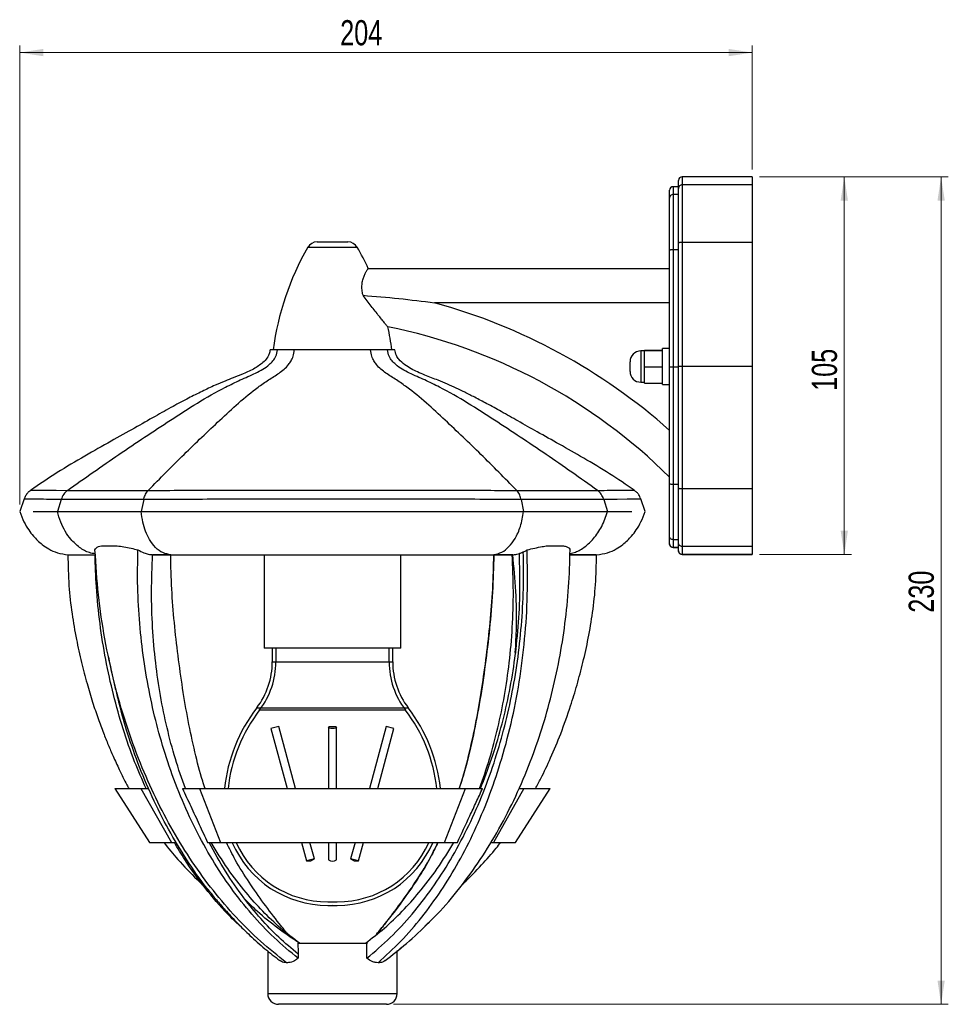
# Model space of a CAD drawing. Header units: millimetres. Extents: x 332 to 840, y 187 to 654.
# Tile 5 of 5: x 711 to 840, y 365 to 502. Entities that reach past the tile are written whole.
import ezdxf

# ---------------------------------------------------------------- set-up
doc = ezdxf.new("R2010")
doc.units = ezdxf.units.MM
doc.styles.add('SLDTEXTSTYLE0', font='TXT', dxfattribs={"width": 0.75})
doc.dimstyles.new('SLDDIMSTYLE0', dxfattribs={"dimtxt": 3.5, "dimasz": 3.302, "dimexe": 0, "dimexo": 0.0625, "dimgap": 0.875, "dimtad": 1, "dimdec": 0, "dimlfac": 2, "dimrnd": 1e-09, "dimzin": 12, "dimdsep": 46, "dimtxsty": 'SLDTEXTSTYLE0', "dimsah": 1, "dimcen": 0.09, "dimadec": 0, "dimazin": 3, "dimtfac": 1, "dimtdec": 0, "dimtofl": 0, "dimtmove": 0, "dimatfit": 3, "dimfxl": 0, "dimfrac": 2, "dimtolj": 1, "dimtzin": 12, "dimarcsym": 0})
doc.dimstyles.new('SLDDIMSTYLE1', dxfattribs={"dimtxt": 3.5, "dimasz": 3.302, "dimexe": 0, "dimexo": 0.0625, "dimgap": 0.875, "dimtad": 1, "dimdec": 0, "dimlfac": 2, "dimrnd": 1e-09, "dimzin": 12, "dimdsep": 46, "dimtxsty": 'SLDTEXTSTYLE0', "dimsah": 1, "dimcen": 0.09, "dimadec": 0, "dimazin": 3, "dimtfac": 1, "dimtofl": 0, "dimtmove": 0, "dimatfit": 3, "dimfxl": 0, "dimfrac": 2, "dimtolj": 1, "dimtzin": 12, "dimarcsym": 0})

# ---------------------------------------------------------------- blocks, each defined once
blk = doc.blocks.new('_D_1')
at = {"color": 7, "linetype": 'Continuous', "lineweight": 0}
for p, q in [((711.09, 434.31), (711.09, 498.14)), ((812.98, 497.14), (711.09, 497.14)), ((812.98, 480.87), (812.98, 498.14))]:
    blk.add_line(p, q, dxfattribs=at)
at = {"color": 7, "linetype": 'Continuous', "lineweight": 18}
for points in [[(711.09, 497.14), (714.39, 496.63), (714.39, 497.65)], [(812.98, 497.14), (809.68, 497.65), (809.68, 496.63)]]:
    blk.add_solid(points, dxfattribs=at)
at = {"color": 7, "linetype": 'Continuous', "lineweight": 18, "insert": (755.66, 501.65), "char_height": 3.5, "attachment_point": 1, "style": 'SLDTEXTSTYLE0'}
blk.add_mtext('204', dxfattribs=at)
blk = doc.blocks.new('_D_2')
at = {"color": 7, "linetype": 'Continuous', "lineweight": 0}
for p, q in [((813.98, 479.87), (840.24, 479.87)), ((839.24, 479.87), (839.24, 364.81)), ((763.09, 364.81), (840.24, 364.81))]:
    blk.add_line(p, q, dxfattribs=at)
at = {"color": 7, "linetype": 'Continuous', "lineweight": 18}
for points in [[(839.24, 479.87), (838.74, 476.57), (839.75, 476.57)], [(839.24, 364.81), (839.75, 368.12), (838.74, 368.12)]]:
    blk.add_solid(points, dxfattribs=at)
at = {"color": 7, "linetype": 'Continuous', "lineweight": 18, "insert": (834.73, 419.26), "char_height": 3.5, "attachment_point": 1, "rotation": 90, "style": 'SLDTEXTSTYLE0'}
blk.add_mtext('230', dxfattribs=at)
blk = doc.blocks.new('_D_3')
at = {"color": 7, "linetype": 'Continuous', "lineweight": 0}
for p, q in [((813.98, 479.87), (826.78, 479.87)), ((825.78, 479.87), (825.78, 427.36)), ((813.98, 427.36), (826.78, 427.36))]:
    blk.add_line(p, q, dxfattribs=at)
at = {"color": 7, "linetype": 'Continuous', "lineweight": 18}
for points in [[(825.78, 479.87), (825.27, 476.57), (826.28, 476.57)], [(825.78, 427.36), (826.28, 430.66), (825.27, 430.66)]]:
    blk.add_solid(points, dxfattribs=at)
at = {"color": 7, "linetype": 'Continuous', "lineweight": 18, "insert": (821.26, 450.1), "char_height": 3.5, "attachment_point": 1, "rotation": 90, "style": 'SLDTEXTSTYLE0'}
blk.add_mtext('105', dxfattribs=at)

msp = doc.modelspace()

# ---------------------------------------------------------------- linework, layer by layer
at = {"color": 7, "linetype": 'Continuous', "lineweight": 25}
for p, q in [((802.72, 478.25), (802.72, 479.37)), ((812.98, 479.87), (803.22, 479.87)), ((803.22, 479.87), (803.22, 478.74)), ((812.98, 479.87), (812.98, 478.74)), ((801.48, 476.91), (801.48, 477.99)), ((802.72, 478.49), (801.98, 478.49)), ((801.98, 478.49), (801.98, 477.41)), ((802.72, 470.66), (802.72, 478.25)), ((803.22, 478.74), (803.22, 470.74)), ((812.98, 478.74), (803.22, 478.74)), ((812.98, 478.74), (812.98, 470.74)), ((801.48, 469.64), (801.48, 476.91)), ((801.98, 477.41), (801.98, 469.73)), ((802.72, 477.41), (801.98, 477.41)), ((758.04, 470.06), (751.15, 470.06)), ((752.45, 470.81), (756.73, 470.81)), ((801.48, 453.4), (801.48, 469.64)), ((801.98, 469.73), (801.98, 453.41)), ((802.72, 469.73), (801.98, 469.73)), ((802.72, 453.48), (802.72, 470.66)), ((803.22, 470.74), (803.22, 453.48)), ((812.98, 470.74), (803.22, 470.74)), ((812.98, 470.74), (812.98, 453.48)), ((759.56, 467.1), (801.48, 467.1)), ((801.48, 462.35), (768.78, 462.35)), ((801.48, 455.98), (800.48, 455.98)), ((800.48, 455.73), (800.48, 455.98)), ((746.96, 455.81), (745.91, 455.81)), ((746.73, 455.81), (746.34, 455.81)), ((749.28, 455.81), (746.96, 455.81)), ((759.9, 455.81), (749.28, 455.81)), ((762.23, 455.81), (759.9, 455.81)), ((763.27, 455.81), (762.23, 455.81)), ((797.98, 455.65), (797.48, 455.65)), ((797.48, 455.65), (797.48, 453.48)), ((797.98, 455.77), (800.48, 455.77)), ((797.98, 455.73), (797.98, 455.77)), ((797.98, 453.44), (797.98, 455.73)), ((797.98, 455.73), (800.48, 455.73)), ((800.48, 455.5), (800.48, 455.73)), ((800.48, 455.73), (800.48, 455.73)), ((800.48, 453.67), (800.48, 455.5)), ((795.98, 453.48), (795.98, 454.15)), ((795.98, 452.81), (795.98, 453.48)), ((797.48, 453.48), (797.48, 451.31)), ((797.98, 453.44), (800.48, 453.44)), ((797.98, 451.19), (797.98, 453.44)), ((800.48, 453.44), (800.48, 453.67)), ((800.48, 453.21), (800.48, 453.44)), ((800.48, 451.41), (800.48, 453.21)), ((801.48, 437.17), (801.48, 453.4)), ((801.98, 453.41), (801.98, 437.09)), ((802.72, 453.41), (801.98, 453.41)), ((802.72, 436.57), (802.72, 453.48)), ((803.22, 453.48), (803.22, 436.48)), ((812.98, 453.48), (803.22, 453.48)), ((812.98, 453.48), (812.98, 436.48)), ((797.48, 451.31), (797.98, 451.31)), ((797.98, 451.19), (800.48, 451.19)), ((800.48, 451.19), (800.48, 451.41)), ((800.48, 450.98), (800.48, 451.19)), ((800.48, 450.98), (801.48, 450.98)), ((801.48, 429.9), (801.48, 437.17)), ((802.72, 437.09), (801.98, 437.09)), ((801.98, 437.09), (801.98, 429.41)), ((717.73, 436.27), (717.73, 436.27)), ((728.97, 436.27), (728.97, 436.27)), ((780.21, 436.27), (780.22, 436.27)), ((791.46, 436.27), (791.45, 436.27)), ((802.72, 428.97), (802.72, 436.57)), ((812.98, 436.48), (803.22, 436.48)), ((803.22, 436.48), (803.22, 428.48)), ((812.98, 436.48), (812.98, 428.48)), ((711.7, 435.08), (711.09, 433.31)), ((716.85, 434.99), (716.34, 433.31)), ((716.85, 434.99), (716.85, 434.99)), ((728.36, 434.99), (728, 433.31)), ((728.36, 434.99), (728.36, 434.99)), ((780.83, 434.99), (781.18, 433.31)), ((780.83, 434.99), (780.83, 434.99)), ((792.33, 434.99), (792.84, 433.31)), ((792.33, 434.99), (792.33, 434.99)), ((798.1, 433.31), (797.48, 435.08)), ((712.96, 433.31), (716.34, 433.31)), ((716.34, 433.31), (728, 433.31)), ((728, 433.31), (781.18, 433.31)), ((781.18, 433.31), (792.84, 433.31)), ((792.84, 433.31), (796.23, 433.31)), ((801.48, 428.83), (801.48, 429.9)), ((722.46, 428.56), (724.66, 428.56)), ((784.52, 428.56), (786.72, 428.56)), ((801.48, 428.82), (801.48, 428.82)), ((802.72, 429.41), (801.98, 429.41)), ((801.98, 429.41), (801.98, 428.33)), ((802.72, 427.86), (802.72, 428.97)), ((717.83, 427.31), (721.61, 427.31)), ((729.58, 427.31), (732.12, 427.31)), ((732.12, 427.31), (777.06, 427.31)), ((745.09, 427.31), (745.09, 414.31)), ((764.09, 414.31), (764.09, 427.31)), ((779.67, 427.31), (777.03, 427.31)), ((777.06, 427.31), (779.79, 427.31)), ((787.62, 427.31), (791.35, 427.31)), ((802.72, 428.33), (801.98, 428.33)), ((801.98, 428.33), (801.98, 428.32)), ((801.98, 428.32), (802.72, 428.32)), ((802.72, 427.85), (802.72, 427.85)), ((812.98, 428.48), (803.22, 428.48)), ((803.22, 428.48), (803.22, 427.36)), ((812.98, 427.36), (803.22, 427.36)), ((803.22, 427.36), (803.22, 427.35)), ((803.22, 427.35), (812.98, 427.35)), ((812.98, 428.48), (812.98, 427.36)), ((812.98, 427.36), (812.98, 427.35)), ((764.09, 414.31), (745.09, 414.31)), ((746.22, 414.31), (746.22, 412.42)), ((746.72, 414.31), (746.72, 412.42)), ((762.47, 412.42), (762.47, 414.31)), ((762.97, 412.42), (762.97, 414.31)), ((780.06, 413.72), (780.05, 413.65)), ((723.41, 413.17), (723.47, 412.88)), ((746.22, 412.42), (762.97, 412.42)), ((746.72, 412.42), (762.45, 412.42)), ((744.06, 406.04), (765.12, 406.04)), ((744.46, 405.74), (764.71, 405.74)), ((747.13, 403.46), (746.04, 403.17)), ((746.04, 403.17), (748.28, 394.81)), ((749.45, 394.81), (747.13, 403.46)), ((754.03, 403.31), (754.03, 394.81)), ((755.16, 394.81), (755.16, 403.31)), ((762.05, 403.46), (759.74, 394.81)), ((760.91, 394.81), (763.14, 403.17)), ((763.14, 403.17), (762.05, 403.46)), ((724.31, 394.81), (729.14, 387.31)), ((724.31, 394.81), (727.96, 394.81)), ((727.96, 394.81), (732.21, 387.31)), ((727.96, 394.81), (729.04, 394.81)), ((733.73, 394.81), (736.08, 394.81)), ((736.08, 394.81), (739.04, 387.31)), ((736.08, 394.81), (773.1, 394.81)), ((770.15, 387.31), (773.1, 394.81)), ((773.1, 394.81), (775.47, 394.81)), ((781.22, 394.81), (776.97, 387.31)), ((780.04, 387.31), (784.88, 394.81)), ((780.52, 394.81), (781.22, 394.81)), ((781.22, 394.81), (784.88, 394.81)), ((729.14, 387.31), (732.21, 387.31)), ((732.21, 387.31), (732.89, 387.31)), ((737.23, 387.31), (739.04, 387.31)), ((739.04, 387.31), (770.15, 387.31)), ((750.28, 387.31), (750.97, 384.74)), ((752.07, 385.03), (751.46, 387.31)), ((754.03, 387.31), (754.03, 384.89)), ((755.16, 384.89), (755.16, 387.31)), ((757.73, 387.31), (757.12, 385.03)), ((758.21, 384.74), (758.9, 387.31)), ((770.15, 387.31), (771.97, 387.31)), ((776.59, 387.31), (776.97, 387.31)), ((776.97, 387.31), (780.04, 387.31)), ((752.07, 385.03), (750.97, 384.74)), ((750.97, 384.74), (751.56, 384.74)), ((751.56, 384.74), (752.07, 385.03)), ((757.12, 385.03), (757.63, 384.74)), ((758.21, 384.74), (757.12, 385.03)), ((757.63, 384.74), (758.21, 384.74)), ((753.94, 379.06), (755.25, 379.06)), ((753.94, 379.06), (755.25, 379.06)), ((753.94, 378.56), (755.25, 378.56)), ((753.94, 378.56), (755.25, 378.56)), ((749.78, 373.31), (759.37, 373.31)), ((745.59, 372.23), (745.59, 366.31)), ((763.59, 366.31), (763.59, 372.24)), ((745.59, 366.31), (748.23, 366.31)), ((748.23, 366.31), (763.59, 366.31)), ((749.29, 364.81), (747.09, 364.81)), ((762.09, 364.81), (749.29, 364.81))]:
    msp.add_line(p, q, dxfattribs=at)
at = {"color": 7, "linetype": 'Continuous', "lineweight": 25, "flags": 128}
for points in [[(712.61, 436.28), (712.61, 436.28), (712.83, 436.28), (713.48, 436.28), (714.61, 436.28), (716.17, 436.28), (717.73, 436.27), (717.73, 436.27), (717.73, 436.27)], [(797.49, 435.07), (797.25, 435.07), (796.62, 435.05), (795.6, 435.04), (794.17, 435.01), (792.33, 434.99), (792.33, 434.99), (792.33, 434.99)], [(754.59, 403.46), (754.81, 403.45), (754.99, 403.42), (755.12, 403.37), (755.16, 403.31), (755.12, 403.26), (754.99, 403.21), (754.81, 403.18), (754.59, 403.17), (754.38, 403.18), (754.19, 403.21), (754.07, 403.26), (754.03, 403.31), (754.07, 403.37), (754.19, 403.42), (754.38, 403.45), (754.59, 403.46)], [(759.37, 371.21), (759.37, 371.77), (759.37, 372.34), (759.37, 373.31)], [(749.81, 371.8), (749.81, 371.5), (749.81, 371.35), (749.81, 371.21)]]:
    msp.add_lwpolyline(points, dxfattribs=at)
at = {"color": 7, "linetype": 'Continuous', "lineweight": 25}
for centre, radius, start, end in [((803.22, 479.37), 0.5, 90, 180), ((801.98, 477.99), 0.5, 90, 180), ((784.7, 450.81), 38.68, 150.1507, 172.5645), ((752.45, 469.31), 1.5, 90, 150.1507), ((756.73, 469.31), 1.5, 29.8493, 90), ((724.49, 450.81), 38.68, 24.9094, 29.8493), ((747.02, 383.23), 82.06, 48.4191, 74.6203), ((747.02, 383.23), 77.31, 45.2145, 78.6148), ((724.49, 450.81), 38.68, 7.4355, 12.2536), ((797.48, 454.15), 1.5, 90, 180), ((797.48, 452.81), 1.5, 180, 270), ((801.98, 428.82), 0.5, 180, 270), ((803.22, 427.85), 0.5, 180, 270), ((735.72, 412.42), 10.5, 322.6318, 0), ((735.72, 412.42), 11, 322.6318, 0), ((773.47, 412.42), 11, 180, 217.3682), ((773.47, 412.42), 10.5, 180, 217.3682), ((761.98, 392.36), 22.55, 142.6318, 173.734), ((761.98, 392.36), 22.05, 142.6318, 173.5831), ((747.2, 392.36), 22.05, 6.4051, 37.3682), ((747.2, 392.36), 22.55, 6.2712, 37.3682), ((753.94, 393.04), 14.48, 203.4174, 270), ((753.94, 393.04), 13.98, 204.3284, 270), ((755.25, 393.04), 14.48, 270, 336.5712), ((755.25, 393.04), 13.98, 270, 335.6649), ((754.59, 385.71), 0.999, 235.4473, 304.5527), ((753.94, 393.04), 13.98, 270, 272.6885), ((753.94, 393.04), 14.48, 270, 272.5956), ((755.25, 393.04), 13.98, 267.3115, 270), ((755.25, 393.04), 14.48, 267.4044, 270), ((747.09, 366.31), 1.5, 180, 270), ((762.09, 366.31), 1.5, 270, 0)]:
    msp.add_arc(centre, radius, start, end, dxfattribs=at)
for points, knots in [([(803.22, 478.74), (803.16, 478.74), (803.09, 478.73), (802.97, 478.68), (802.91, 478.64), (802.82, 478.55), (802.79, 478.49), (802.74, 478.38), (802.72, 478.31), (802.72, 478.25)], [0, 0, 0, 0, 0.25, 0.25, 0.5, 0.5, 0.75, 0.75, 1, 1, 1, 1]), ([(801.98, 477.41), (801.91, 477.41), (801.85, 477.39), (801.73, 477.34), (801.67, 477.31), (801.58, 477.22), (801.54, 477.16), (801.49, 477.04), (801.48, 476.98), (801.48, 476.91)], [0, 0, 0, 0, 0.25, 0.25, 0.5, 0.5, 0.75, 0.75, 1, 1, 1, 1]), ([(801.98, 469.73), (801.91, 469.73), (801.85, 469.72), (801.73, 469.72), (801.67, 469.71), (801.58, 469.69), (801.54, 469.69), (801.49, 469.67), (801.48, 469.66), (801.48, 469.64)], [0, 0, 0, 0, 0.25, 0.25, 0.5, 0.5, 0.75, 0.75, 1, 1, 1, 1]), ([(803.22, 470.74), (803.16, 470.74), (803.09, 470.74), (802.97, 470.73), (802.91, 470.72), (802.82, 470.71), (802.79, 470.7), (802.74, 470.68), (802.72, 470.67), (802.72, 470.66)], [0, 0, 0, 0, 0.25, 0.25, 0.5, 0.5, 0.75, 0.75, 1, 1, 1, 1]), ([(758.84, 463.39), (758.8, 463.51), (758.77, 463.64), (758.73, 463.9), (758.71, 464.02), (758.69, 464.27), (758.68, 464.4), (758.68, 464.64), (758.69, 464.76), (758.72, 465.1), (758.76, 465.32), (758.83, 465.62), (758.86, 465.71), (758.92, 465.89), (758.95, 465.98), (759.05, 466.23), (759.11, 466.37), (759.21, 466.57), (759.24, 466.63), (759.3, 466.73), (759.33, 466.78), (759.41, 466.92), (759.45, 466.98), (759.51, 467.05), (759.52, 467.07), (759.55, 467.09), (759.56, 467.1), (759.56, 467.1)], [0, 0, 0, 0, 0.0625, 0.0625, 0.125, 0.125, 0.1875, 0.1875, 0.25, 0.25, 0.375, 0.375, 0.4375, 0.4375, 0.5, 0.5, 0.625, 0.625, 0.6875, 0.6875, 0.75, 0.75, 0.875, 0.875, 0.9375, 0.9375, 1, 1, 1, 1]), ([(762.28, 459.02), (762.27, 459.02), (762.23, 459.06), (762.13, 459.18), (762.09, 459.23), (762, 459.34), (761.95, 459.4), (761.78, 459.61), (761.65, 459.78), (761.36, 460.14), (761.21, 460.33), (760.88, 460.75), (760.71, 460.97), (760.35, 461.42), (760.17, 461.65), (759.8, 462.13), (759.61, 462.37), (759.23, 462.87), (759.03, 463.13), (758.84, 463.39)], [0, 0, 0, 0, 0.125, 0.125, 0.1875, 0.1875, 0.25, 0.25, 0.375, 0.375, 0.5, 0.5, 0.625, 0.625, 0.75, 0.75, 0.875, 0.875, 1, 1, 1, 1]), ([(758.84, 463.39), (760.5, 463.26), (762.16, 463.12), (765.48, 462.77), (767.13, 462.57), (768.78, 462.35)], [0, 0, 0, 0, 0.5, 0.5, 1, 1, 1, 1]), ([(745.91, 455.81), (745.88, 455.63), (745.82, 455.29), (745.56, 454.71), (744.92, 453.98), (743.76, 453.17), (742.27, 452.49), (740.86, 451.96), (739.56, 451.44), (738.12, 450.82), (736.43, 450.03), (734.47, 449.05), (732.3, 447.89), (729.8, 446.48), (726.93, 444.86), (723.67, 443.04), (720.06, 441), (716.3, 438.79), (713.84, 437.11), (712.62, 436.28)], [0, 0, 0, 0, 0.0144307, 0.0264978, 0.0478165, 0.0886631, 0.1344954, 0.1733034, 0.2040492, 0.2420702, 0.2939633, 0.3475461, 0.4106061, 0.4836592, 0.5678189, 0.6640171, 0.771088, 0.8864431, 1, 1, 1, 1]), ([(717.73, 436.27), (720.11, 437.95), (724.85, 441.3), (730.9, 445.28), (735.81, 448.46), (739.06, 450.31), (741.78, 451.65), (743.54, 452.38), (744.89, 453.08), (745.71, 453.66), (746.31, 454.26), (746.79, 454.92), (746.9, 455.5), (746.96, 455.81)], [0, 0, 0, 0, 0.245003, 0.487511, 0.612842, 0.740626, 0.806664, 0.874105, 0.906733, 0.937633, 0.957285, 0.976829, 1, 1, 1, 1]), ([(728.97, 436.27), (730.62, 437.95), (733.91, 441.3), (738.12, 445.28), (741.53, 448.46), (743.79, 450.31), (745.68, 451.65), (746.91, 452.38), (747.85, 453.08), (748.42, 453.66), (748.84, 454.26), (749.17, 454.92), (749.24, 455.5), (749.28, 455.81)], [0, 0, 0, 0, 0.245003, 0.487511, 0.612842, 0.740626, 0.806664, 0.874105, 0.906733, 0.937633, 0.957285, 0.976829, 1, 1, 1, 1]), ([(780.21, 436.27), (778.56, 437.95), (775.27, 441.3), (771.06, 445.28), (767.65, 448.46), (765.39, 450.31), (763.5, 451.65), (762.27, 452.38), (761.33, 453.08), (760.77, 453.66), (760.35, 454.26), (760.02, 454.92), (759.94, 455.5), (759.9, 455.81)], [0, 0, 0, 0, 0.2450028, 0.4875109, 0.6128424, 0.7406263, 0.8066638, 0.8741051, 0.9067327, 0.9376328, 0.9572847, 0.9768291, 1, 1, 1, 1]), ([(791.45, 436.27), (789.07, 437.95), (784.34, 441.3), (778.28, 445.28), (773.38, 448.46), (770.13, 450.31), (767.41, 451.65), (765.64, 452.38), (764.29, 453.08), (763.48, 453.66), (762.87, 454.26), (762.4, 454.92), (762.29, 455.5), (762.23, 455.81)], [0, 0, 0, 0, 0.245003, 0.487511, 0.612842, 0.740626, 0.806664, 0.874105, 0.906733, 0.937633, 0.957285, 0.976829, 1, 1, 1, 1]), ([(796.57, 436.28), (795.43, 437.06), (793.14, 438.63), (789.62, 440.71), (786.26, 442.63), (783.19, 444.33), (780.5, 445.85), (778.17, 447.17), (776.17, 448.27), (774.48, 449.16), (773.06, 449.88), (771.79, 450.48), (770.56, 451.04), (769.42, 451.52), (768.36, 451.94), (767.4, 452.31), (766.45, 452.7), (765.52, 453.16), (764.62, 453.71), (763.91, 454.34), (763.41, 455.07), (763.32, 455.55), (763.27, 455.81)], [0, 0, 0, 0, 0.105999, 0.213808, 0.31393, 0.404133, 0.483232, 0.551481, 0.609864, 0.658919, 0.698825, 0.732231, 0.766698, 0.802828, 0.827926, 0.85372, 0.882053, 0.906714, 0.933767, 0.963022, 0.979371, 1, 1, 1, 1]), ([(801.98, 453.41), (801.91, 453.41), (801.85, 453.41), (801.73, 453.4), (801.67, 453.4), (801.58, 453.4), (801.54, 453.4), (801.49, 453.4), (801.48, 453.4), (801.48, 453.4)], [0, 0, 0, 0, 0.25, 0.25, 0.5, 0.5, 0.75, 0.75, 1, 1, 1, 1]), ([(803.22, 453.48), (803.16, 453.48), (803.09, 453.48), (802.97, 453.48), (802.91, 453.48), (802.82, 453.48), (802.79, 453.48), (802.74, 453.48), (802.72, 453.48), (802.72, 453.48)], [0, 0, 0, 0, 0.25, 0.25, 0.5, 0.5, 0.75, 0.75, 1, 1, 1, 1]), ([(801.98, 437.09), (801.91, 437.09), (801.85, 437.09), (801.73, 437.1), (801.67, 437.1), (801.58, 437.12), (801.54, 437.13), (801.49, 437.15), (801.48, 437.16), (801.48, 437.17)], [0, 0, 0, 0, 0.25, 0.25, 0.5, 0.5, 0.75, 0.75, 1, 1, 1, 1]), ([(712.62, 436.27), (712.54, 436.21), (712.32, 436.07), (712.03, 435.72), (711.81, 435.38), (711.74, 435.14), (711.71, 435.06)], [0, 0, 0, 0, 0.2033969, 0.5134805, 0.8555667, 1, 1, 1, 1]), ([(717.73, 436.27), (717.54, 436.1), (717.17, 435.77), (716.96, 435.25), (716.85, 434.99)], [0, 0, 0, 0, 0.50278, 1, 1, 1, 1]), ([(717.73, 436.27), (718, 436.27), (718.75, 436.27), (720.26, 436.26), (722.33, 436.26), (724.71, 436.26), (726.96, 436.27), (728.43, 436.27), (728.97, 436.27)], [0, 0, 0, 0, 0.112926, 0.306465, 0.500002, 0.694807, 0.889615, 1, 1, 1, 1]), ([(728.36, 434.99), (728.36, 435.02), (728.42, 435.29), (728.57, 435.79), (728.83, 436.1), (728.97, 436.27)], [0, 0, 0, 0, 0.059194, 0.499868, 1, 1, 1, 1]), ([(728.97, 436.27), (728.97, 436.27), (730.56, 436.27), (733.79, 436.28), (738.76, 436.28), (743.82, 436.28), (749.11, 436.28), (754.53, 436.28), (760.06, 436.28), (765.49, 436.28), (770.85, 436.28), (775.77, 436.28), (778.85, 436.27), (780.21, 436.27), (780.21, 436.27)], [0, 0, 0, 0, 0.000001, 0.098004, 0.196301, 0.294593, 0.392592, 0.500004, 0.603779, 0.707905, 0.812034, 0.915814, 0.999999, 1, 1, 1, 1]), ([(780.83, 434.99), (780.82, 435.02), (780.76, 435.29), (780.62, 435.79), (780.36, 436.1), (780.22, 436.27)], [0, 0, 0, 0, 0.059306, 0.499967, 1, 1, 1, 1]), ([(780.22, 436.27), (780.76, 436.27), (782.24, 436.27), (784.49, 436.26), (786.87, 436.26), (788.94, 436.26), (790.45, 436.27), (791.19, 436.27), (791.46, 436.27)], [0, 0, 0, 0, 0.112926, 0.306465, 0.500002, 0.694807, 0.889615, 1, 1, 1, 1]), ([(791.45, 436.27), (791.45, 436.27), (792.1, 436.27), (793.29, 436.28), (794.71, 436.28), (795.75, 436.28), (796.44, 436.28), (796.53, 436.28), (796.57, 436.28)], [0, 0, 0, 0, 0.000001, 0.19395, 0.387899, 0.586545, 0.785189, 1, 1, 1, 1]), ([(792.33, 434.99), (792.32, 435.02), (792.24, 435.29), (791.98, 435.79), (791.64, 436.1), (791.46, 436.27)], [0, 0, 0, 0, 0.059194, 0.499868, 1, 1, 1, 1]), ([(797.47, 435.07), (797.43, 435.19), (797.33, 435.46), (797.08, 435.82), (796.82, 436.1), (796.63, 436.23), (796.57, 436.28)], [0, 0, 0, 0, 0.2509985, 0.5610624, 0.8461976, 1, 1, 1, 1]), ([(803.22, 436.48), (803.16, 436.48), (803.09, 436.48), (802.97, 436.49), (802.91, 436.5), (802.82, 436.51), (802.79, 436.52), (802.74, 436.54), (802.72, 436.56), (802.72, 436.57)], [0, 0, 0, 0, 0.25, 0.25, 0.5, 0.5, 0.75, 0.75, 1, 1, 1, 1]), ([(716.85, 434.99), (716.85, 434.99), (716.25, 435), (715.08, 435.02), (713.63, 435.04), (712.53, 435.06), (711.83, 435.07), (711.74, 435.07), (711.7, 435.07)], [0, 0, 0, 0, 0.000001, 0.176194, 0.379496, 0.582799, 0.7914, 1, 1, 1, 1]), ([(728.36, 434.99), (728.36, 434.99), (727.85, 435), (726.38, 435), (724.07, 435.01), (721.59, 435.01), (719.42, 435.01), (717.89, 435), (717.11, 435), (716.85, 434.99), (716.85, 434.99)], [0, 0, 0, 0, 0.000002, 0.102059, 0.301029, 0.499998, 0.697671, 0.895346, 0.999998, 1, 1, 1, 1]), ([(780.83, 434.99), (780.83, 434.99), (779.36, 435), (776.15, 435.02), (771.08, 435.04), (765.64, 435.05), (760.13, 435.07), (754.53, 435.07), (749.01, 435.07), (743.61, 435.05), (738.41, 435.03), (733.31, 435.01), (729.99, 435), (728.36, 434.99), (728.36, 434.99)], [0, 0, 0, 0, 0.000001, 0.088099, 0.190907, 0.294045, 0.397184, 0.499993, 0.606338, 0.704612, 0.803176, 0.901733, 0.999999, 1, 1, 1, 1]), ([(792.33, 434.99), (792.33, 434.99), (792.08, 435), (791.31, 435), (789.78, 435.01), (787.61, 435.01), (785.13, 435.01), (782.82, 435), (781.35, 435), (780.83, 434.99), (780.83, 434.99)], [0, 0, 0, 0, 0.000002, 0.102059, 0.301029, 0.499998, 0.697671, 0.895346, 0.999998, 1, 1, 1, 1]), ([(711.09, 433.31), (711.27, 432.83), (711.61, 431.94), (712.28, 430.82), (712.93, 429.97), (713.56, 429.29), (714.27, 428.68), (715.18, 428.07), (716.38, 427.52), (717.32, 427.38), (717.83, 427.31)], [0, 0, 0, 0, 0.162585, 0.298237, 0.409073, 0.496936, 0.587761, 0.702102, 0.839128, 1, 1, 1, 1]), ([(721.6, 427.44), (721.33, 427.49), (720.56, 427.6), (719.39, 428.29), (718.26, 429.33), (717.4, 430.56), (716.75, 431.86), (716.48, 432.82), (716.34, 433.31)], [0, 0, 0, 0, 0.112877, 0.313546, 0.513828, 0.672746, 0.83426, 1, 1, 1, 1]), ([(732.12, 427.31), (731.74, 427.38), (730.99, 427.51), (729.96, 428.28), (729.16, 429.33), (728.58, 430.56), (728.18, 431.86), (728.06, 432.82), (728, 433.31)], [0, 0, 0, 0, 0.187445, 0.371247, 0.554694, 0.700254, 0.848191, 1, 1, 1, 1]), ([(777.06, 427.31), (777.43, 427.41), (778.16, 427.6), (779.16, 428.4), (780.06, 429.6), (780.81, 431.23), (781.06, 432.61), (781.18, 433.31)], [0, 0, 0, 0, 0.187052, 0.371203, 0.555225, 0.774556, 1, 1, 1, 1]), ([(787.62, 427.5), (787.88, 427.55), (788.61, 427.71), (789.74, 428.41), (791, 429.59), (792.13, 431.23), (792.6, 432.61), (792.84, 433.31)], [0, 0, 0, 0, 0.105765, 0.308329, 0.510752, 0.752014, 1, 1, 1, 1]), ([(791.35, 427.31), (791.86, 427.38), (792.8, 427.52), (794.01, 428.07), (794.92, 428.68), (795.62, 429.29), (796.26, 429.97), (796.9, 430.82), (797.57, 431.94), (797.91, 432.83), (798.1, 433.31)], [0, 0, 0, 0, 0.160872, 0.297898, 0.412239, 0.503064, 0.590927, 0.701763, 0.837415, 1, 1, 1, 1]), ([(801.98, 429.41), (801.91, 429.41), (801.85, 429.42), (801.73, 429.47), (801.67, 429.5), (801.58, 429.6), (801.54, 429.65), (801.49, 429.77), (801.48, 429.83), (801.48, 429.9)], [0, 0, 0, 0, 0.25, 0.25, 0.5, 0.5, 0.75, 0.75, 1, 1, 1, 1]), ([(721.56, 428), (721.6, 428.08), (721.69, 428.25), (722.01, 428.44), (722.32, 428.53), (722.46, 428.56)], [0, 0, 0, 0, 0.355941, 0.722345, 1, 1, 1, 1]), ([(724.66, 428.56), (724.97, 428.52), (725.58, 428.43), (726.55, 428.23), (727.21, 428.08), (727.53, 428.01)], [0, 0, 0, 0, 0.33809, 0.685808, 1, 1, 1, 1]), ([(781.66, 428), (782.02, 428.08), (782.73, 428.25), (783.7, 428.44), (784.27, 428.53), (784.52, 428.56)], [0, 0, 0, 0, 0.355941, 0.722345, 1, 1, 1, 1]), ([(786.72, 428.56), (786.89, 428.52), (787.22, 428.43), (787.53, 428.23), (787.61, 428.08), (787.64, 428.01)], [0, 0, 0, 0, 0.33809, 0.685808, 1, 1, 1, 1]), ([(801.98, 428.33), (801.91, 428.33), (801.85, 428.34), (801.73, 428.39), (801.67, 428.43), (801.58, 428.52), (801.54, 428.58), (801.49, 428.7), (801.48, 428.76), (801.48, 428.83)], [0, 0, 0, 0, 0.25, 0.25, 0.5, 0.5, 0.75, 0.75, 1, 1, 1, 1]), ([(803.22, 428.48), (803.16, 428.48), (803.09, 428.49), (802.97, 428.54), (802.91, 428.58), (802.82, 428.67), (802.79, 428.73), (802.74, 428.84), (802.72, 428.91), (802.72, 428.97)], [0, 0, 0, 0, 0.25, 0.25, 0.5, 0.5, 0.75, 0.75, 1, 1, 1, 1]), ([(717.79, 427.31), (717.82, 425.88), (717.87, 423.13), (718.32, 419.21), (718.93, 415.65), (719.65, 412.42), (720.41, 409.51), (721.19, 406.91), (721.96, 404.62), (722.69, 402.65), (723.39, 400.91), (724.12, 399.2), (724.98, 397.34), (725.71, 395.84), (726.19, 394.98), (726.28, 394.81)], [0, 0, 0, 0, 0.126894, 0.242814, 0.349125, 0.446581, 0.535413, 0.615447, 0.686543, 0.74863, 0.801683, 0.852603, 0.912912, 0.982711, 1, 1, 1, 1]), ([(748.2, 370.59), (746.98, 371.55), (744.56, 373.48), (741.16, 376.86), (737.99, 380.55), (735.06, 384.57), (732.39, 388.88), (729.98, 393.46), (727.77, 398.45), (725.81, 403.84), (724.15, 409.62), (722.88, 415.61), (721.96, 421.75), (721.69, 425.91), (721.56, 428)], [0, 0, 0, 0, 0.080967, 0.16122, 0.240952, 0.320329, 0.3995, 0.4786, 0.557754, 0.645028, 0.73269, 0.820925, 0.909947, 1, 1, 1, 1]), ([(728.66, 394.81), (728.12, 396.04), (726.94, 398.73), (725.43, 403.1), (724.08, 407.85), (723.01, 412.74), (722.21, 417.74), (721.71, 422.62), (721.61, 425.82), (721.57, 427.31)], [0, 0, 0, 0, 0.125452, 0.273138, 0.421086, 0.569512, 0.718663, 0.868824, 1, 1, 1, 1]), ([(749.81, 371.21), (748.68, 372.14), (746.44, 373.99), (743.34, 377.29), (740.46, 380.92), (737.85, 384.89), (735.49, 389.16), (733.42, 393.71), (731.68, 398.37), (730.26, 403.1), (729.15, 407.85), (728.3, 412.74), (727.74, 417.74), (727.44, 422.85), (727.5, 426.28), (727.53, 428.01)], [0, 0, 0, 0, 0.081785, 0.162695, 0.242936, 0.322684, 0.402089, 0.481285, 0.560396, 0.632946, 0.705625, 0.778539, 0.85181, 0.925576, 1, 1, 1, 1]), ([(727.53, 428.01), (727.8, 427.85), (728.27, 427.58), (728.97, 427.38), (729.38, 427.34), (729.58, 427.32)], [0, 0, 0, 0, 0.424404, 0.710381, 1, 1, 1, 1]), ([(734.13, 394.81), (733.65, 396.18), (732.69, 398.93), (731.55, 403.26), (730.63, 407.72), (729.95, 412.38), (729.53, 417.23), (729.37, 422.25), (729.51, 425.62), (729.58, 427.32)], [0, 0, 0, 0, 0.13768, 0.275754, 0.414413, 0.553862, 0.701044, 0.849643, 1, 1, 1, 1]), ([(732.09, 427.31), (731.28, 427.31), (730.42, 427.31), (729.64, 427.31), (729.58, 427.31)], [0, 0, 0, 0, 0.921424, 1, 1, 1, 1]), ([(736.89, 394.81), (736.77, 395.16), (736.22, 396.79), (735.42, 399.95), (734.49, 404.25), (733.73, 408.73), (733.1, 413.28), (732.57, 417.88), (732.2, 422.56), (732.12, 425.72), (732.09, 427.31)], [0, 0, 0, 0, 0.035311, 0.168044, 0.307049, 0.445845, 0.584093, 0.721689, 0.859745, 1, 1, 1, 1]), ([(736.89, 394.81), (736.77, 395.16), (736.22, 396.79), (735.42, 399.95), (734.49, 404.25), (733.73, 408.73), (733.1, 413.28), (732.57, 417.88), (732.2, 422.56), (732.12, 425.72), (732.09, 427.31)], [0, 0, 0, 0, 0.035311, 0.168044, 0.307049, 0.445845, 0.584093, 0.721689, 0.859745, 1, 1, 1, 1]), ([(759.37, 371.21), (760.47, 372.14), (762.66, 374), (765.69, 377.29), (768.49, 380.91), (771.04, 384.85), (773.34, 389.1), (775.36, 393.61), (777.06, 398.24), (778.44, 402.93), (779.53, 407.65), (780.36, 412.51), (780.91, 417.49), (781.2, 422.57), (781.15, 425.99), (781.13, 427.71)], [0, 0, 0, 0, 0.081248, 0.161698, 0.241557, 0.321005, 0.4002, 0.479282, 0.558383, 0.631021, 0.703884, 0.777084, 0.850741, 0.924993, 1, 1, 1, 1]), ([(760.93, 370.59), (761.99, 371.55), (764.11, 373.48), (767.03, 376.86), (769.73, 380.55), (772.18, 384.57), (774.38, 388.88), (776.32, 393.46), (778.04, 398.45), (779.49, 403.84), (780.63, 409.62), (781.38, 415.61), (781.78, 421.75), (781.7, 425.91), (781.66, 428)], [0, 0, 0, 0, 0.080967, 0.16122, 0.240952, 0.320329, 0.3995, 0.4786, 0.557754, 0.645028, 0.73269, 0.820925, 0.909947, 1, 1, 1, 1]), ([(767.44, 375.68), (768.02, 376.23), (769.72, 377.84), (772.31, 380.93), (775.19, 384.89), (777.79, 389.16), (780.12, 393.71), (782.1, 398.37), (783.76, 403.1), (785.1, 407.85), (786.18, 412.74), (786.97, 417.74), (787.5, 422.85), (787.6, 426.28), (787.64, 428.01)], [0, 0, 0, 0, 0.047158, 0.138472, 0.229224, 0.319585, 0.409709, 0.499736, 0.582298, 0.665005, 0.747981, 0.831362, 0.915307, 1, 1, 1, 1]), ([(777.03, 427.31), (776.98, 425.58), (776.9, 422.13), (776.46, 417.03), (775.86, 412.03), (775.13, 407.09), (774.22, 402.25), (773.27, 398.13), (772.5, 395.72), (772.21, 394.81)], [0, 0, 0, 0, 0.152818, 0.303225, 0.453395, 0.604406, 0.755902, 0.907532, 1, 1, 1, 1]), ([(772.22, 394.81), (772.34, 395.16), (772.89, 396.79), (773.69, 399.95), (774.62, 404.25), (775.38, 408.73), (776.02, 413.28), (776.54, 417.88), (776.92, 422.56), (776.99, 425.72), (777.03, 427.31)], [0, 0, 0, 0, 0.035311, 0.168044, 0.307049, 0.445845, 0.584093, 0.721689, 0.859745, 1, 1, 1, 1]), ([(775.06, 394.81), (775.54, 396.18), (776.49, 398.93), (777.63, 403.26), (778.55, 407.72), (779.23, 412.38), (779.65, 417.23), (779.81, 422.25), (779.67, 425.62), (779.6, 427.32)], [0, 0, 0, 0, 0.13768, 0.275754, 0.414413, 0.553862, 0.701044, 0.849643, 1, 1, 1, 1]), ([(775.18, 394.81), (775.71, 396.18), (776.77, 398.91), (778.07, 403.24), (779.13, 407.72), (779.94, 412.41), (780.47, 417.3), (780.73, 422.37), (780.63, 425.78), (780.58, 427.49)], [0, 0, 0, 0, 0.138516, 0.2771, 0.415971, 0.555367, 0.702243, 0.850324, 1, 1, 1, 1]), ([(779.67, 427.32), (779.75, 427.32), (779.94, 427.34), (780.24, 427.39), (780.47, 427.46), (780.58, 427.49)], [0, 0, 0, 0, 0.248741, 0.623498, 1, 1, 1, 1]), ([(780.02, 413.73), (780.09, 414.89), (780.24, 417.7), (780.15, 422.25), (779.83, 425.62), (779.67, 427.32)], [0, 0, 0, 0, 0.258531, 0.627167, 1, 1, 1, 1]), ([(780.58, 427.49), (780.63, 427.51), (780.75, 427.55), (780.93, 427.62), (781.06, 427.68), (781.13, 427.71)], [0, 0, 0, 0, 0.2495827, 0.6245046, 1, 1, 1, 1]), ([(781.13, 427.71), (781.17, 427.73), (781.29, 427.78), (781.47, 427.88), (781.6, 427.96), (781.66, 428)], [0, 0, 0, 0, 0.249577, 0.624491, 1, 1, 1, 1]), ([(782.83, 394.81), (783.08, 395.28), (783.83, 396.67), (785.02, 399.21), (786.42, 402.57), (787.63, 405.97), (788.64, 409.28), (789.46, 412.41), (790.21, 415.76), (790.81, 419.37), (791.25, 423.24), (791.29, 425.93), (791.32, 427.31)], [0, 0, 0, 0, 0.046988, 0.140027, 0.247561, 0.369518, 0.458711, 0.554026, 0.655285, 0.762776, 0.877265, 1, 1, 1, 1]), ([(791.26, 427.31), (791.27, 427.31), (791.3, 427.31), (790.86, 427.31), (789.99, 427.31), (788.91, 427.31), (787.96, 427.31), (787.62, 427.31)], [0, 0, 0, 0, 0.131681, 0.373318, 0.615605, 0.859, 1, 1, 1, 1]), ([(803.22, 427.36), (803.16, 427.36), (803.09, 427.37), (802.97, 427.42), (802.91, 427.46), (802.82, 427.55), (802.79, 427.61), (802.74, 427.73), (802.72, 427.79), (802.72, 427.86)], [0, 0, 0, 0, 0.25, 0.25, 0.5, 0.5, 0.75, 0.75, 1, 1, 1, 1]), ([(723.47, 412.88), (723.57, 412.4), (723.78, 411.38), (724.14, 409.77), (724.56, 407.98), (724.87, 406.78), (725.04, 406.13)], [0, 0, 0, 0, 0.2125511, 0.4527899, 0.7055044, 1, 1, 1, 1]), ([(737.97, 379.98), (737.69, 380.31), (736.39, 381.82), (734.31, 384.87), (731.75, 389.09), (729.48, 393.61), (727.54, 398.24), (725.99, 402.66), (725.22, 405.54), (724.87, 406.85)], [0, 0, 0, 0, 0.046479, 0.214922, 0.382826, 0.550491, 0.718195, 0.872198, 1, 1, 1, 1]), ([(733.73, 394.81), (734.11, 393.99), (734.89, 392.33), (736.05, 389.83), (736.83, 388.15), (737.23, 387.31)], [0, 0, 0, 0, 0.327637, 0.663818, 1, 1, 1, 1]), ([(771.97, 387.31), (772.55, 388.54), (773.42, 390.41), (774.58, 392.91), (775.17, 394.18), (775.47, 394.81)], [0, 0, 0, 0, 0.491462, 0.745731, 1, 1, 1, 1]), ([(731.13, 387.31), (731.77, 386.52), (733.22, 384.72), (735.4, 382.48), (736.95, 381.04), (737.54, 380.49)], [0, 0, 0, 0, 0.324899, 0.740527, 1, 1, 1, 1]), ([(741.74, 375.68), (741.16, 376.23), (739.46, 377.84), (736.88, 380.94), (734.4, 384.27), (733.07, 386.52), (732.6, 387.31)], [0, 0, 0, 0, 0.168857, 0.495823, 0.820777, 1, 1, 1, 1]), ([(749.81, 371.8), (748.91, 372.55), (747.11, 374.06), (744.6, 376.69), (742.1, 379.74), (739.67, 383.24), (738.17, 385.96), (737.43, 387.31)], [0, 0, 0, 0, 0.189345, 0.377043, 0.563499, 0.782114, 1, 1, 1, 1]), ([(750, 373.31), (749.11, 373.99), (747.36, 375.35), (744.88, 377.72), (742.42, 380.46), (739.99, 383.62), (738.47, 386.08), (737.71, 387.31)], [0, 0, 0, 0, 0.19024, 0.378454, 0.565013, 0.783189, 1, 1, 1, 1]), ([(748.6, 374.28), (748.13, 374.87), (746.93, 376.36), (745.04, 378.82), (742.99, 381.74), (741.22, 384.53), (740.25, 386.5), (739.85, 387.31)], [0, 0, 0, 0, 0.149331, 0.380525, 0.610424, 0.838664, 1, 1, 1, 1]), ([(748.6, 374.28), (748.13, 374.87), (746.93, 376.36), (745.04, 378.82), (742.99, 381.74), (741.22, 384.53), (740.25, 386.5), (739.85, 387.31)], [0, 0, 0, 0, 0.149331, 0.380525, 0.610424, 0.838664, 1, 1, 1, 1]), ([(759.19, 373.31), (760.07, 373.99), (761.83, 375.35), (764.3, 377.72), (766.77, 380.46), (769.2, 383.62), (770.72, 386.08), (771.47, 387.31)], [0, 0, 0, 0, 0.19024, 0.378454, 0.565013, 0.783189, 1, 1, 1, 1]), ([(769.25, 387.31), (768.96, 386.71), (768.09, 384.89), (766.41, 382.17), (764.27, 379.08), (762.35, 376.58), (761.15, 375.08), (760.72, 374.54)], [0, 0, 0, 0, 0.119997, 0.364211, 0.610256, 0.857825, 1, 1, 1, 1]), ([(760.72, 374.54), (761.12, 375.04), (762.25, 376.45), (764.07, 378.82), (766.12, 381.74), (767.89, 384.53), (768.86, 386.5), (769.26, 387.31)], [0, 0, 0, 0, 0.130671, 0.366936, 0.601879, 0.835125, 1, 1, 1, 1]), ([(772.63, 381.47), (772.71, 381.54), (773.64, 382.41), (775.24, 384.08), (776.95, 385.97), (777.79, 387.05), (777.99, 387.31)], [0, 0, 0, 0, 0.040377, 0.481817, 0.874863, 1, 1, 1, 1]), ([(737.57, 380.41), (737.91, 380), (738.65, 379.07), (739.91, 377.64), (741.4, 376.04), (743.18, 374.3), (745.15, 372.53), (746.57, 371.44), (747.28, 370.9)], [0, 0, 0, 0, 0.110124, 0.246051, 0.407666, 0.591866, 0.798536, 1, 1, 1, 1]), ([(750, 373.31), (748.99, 373.99), (746.99, 375.33), (744.49, 377.36), (743.05, 378.78), (742.5, 379.32)], [0, 0, 0, 0, 0.385652, 0.767106, 1, 1, 1, 1]), ([(761.91, 370.9), (762.91, 371.67), (765, 373.27), (766.99, 375.19), (768.03, 376.19)], [0, 0, 0, 0, 0.482084, 1, 1, 1, 1]), ([(749.78, 373.31), (749.79, 373.06), (749.8, 372.55), (749.81, 372.05), (749.81, 371.8)], [0, 0, 0, 0, 0.5, 1, 1, 1, 1]), ([(749.84, 373.31), (750.29, 373.31), (751.32, 373.31), (753.17, 373.31), (755.07, 373.31), (756.8, 373.31), (758.25, 373.31), (759.08, 373.31), (759.45, 373.31)], [0, 0, 0, 0, 0.152794, 0.354224, 0.554121, 0.711694, 0.870874, 1, 1, 1, 1]), ([(763.59, 372.23), (763.73, 372.33), (763.95, 372.5), (764.16, 372.69), (764.23, 372.76)], [0, 0, 0, 0, 0.624357, 1, 1, 1, 1]), ([(749.81, 371.21), (749.65, 371.08), (749.22, 370.77), (748.65, 370.6), (748.3, 370.59), (748.2, 370.59)], [0, 0, 0, 0, 0.31645, 0.81528, 1, 1, 1, 1]), ([(760.93, 370.59), (760.8, 370.6), (760.53, 370.61), (760, 370.77), (759.62, 371.04), (759.37, 371.21)], [0, 0, 0, 0, 0.263437, 0.518817, 1, 1, 1, 1]), ([(748.2, 370.59), (748.08, 370.6), (747.82, 370.62), (747.51, 370.71), (747.36, 370.86), (747.29, 370.92)], [0, 0, 0, 0, 0.377222, 0.742908, 1, 1, 1, 1]), ([(761.91, 370.9), (761.9, 370.89), (761.71, 370.7), (761.37, 370.61), (761.03, 370.59), (760.93, 370.59)], [0, 0, 0, 0, 0.039373, 0.740404, 1, 1, 1, 1])]:
    msp.add_open_spline(points, degree=3, knots=knots, dxfattribs=at)

# ---------------------------------------------------------------- dimensions: what is measured, and where the dimension line sits
at = {"color": 7, "linetype": 'Continuous', "lineweight": 18}
dim = msp.add_linear_dim(base=(711.09, 497.14), p1=(812.98, 479.87), p2=(711.09, 433.31), dimstyle='SLDDIMSTYLE0', dxfattribs=at)
dim.commit()
dim.dimension.update_dxf_attribs({"geometry": '_D_1', "text_midpoint": (759.54, 497.14), "dimtype": 160})
for base, p2, dimstyle, picture, middle in [((839.24, 364.81), (762.09, 364.81), 'SLDDIMSTYLE1', '_D_2', (839.24, 423.14)), ((825.78, 427.36), (812.98, 427.36), 'SLDDIMSTYLE0', '_D_3', (825.78, 453.98))]:
    dim = msp.add_linear_dim(base=base, p1=(812.98, 479.87), p2=p2, angle=90, dimstyle=dimstyle, dxfattribs=at)
    dim.commit()
    dim.dimension.update_dxf_attribs({"geometry": picture, "text_midpoint": middle, "dimtype": 160})

doc.saveas('drawing.dxf')
